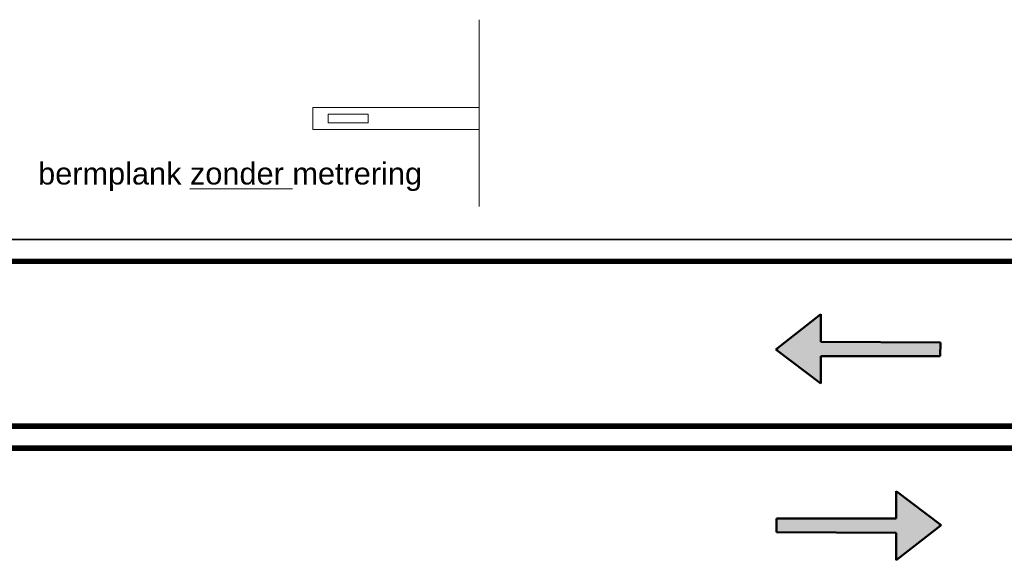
# Model space of a CAD drawing. Header units: metres. Extents: x -699 to 2316, y -1199 to 781.
# Tile 127 of 256: x -81.91 to -77.43, y -87.43 to -84.97. Entities that reach past the tile are written whole.
import ezdxf

# ---------------------------------------------------------------- set-up
doc = ezdxf.new("R2010")
doc.units = ezdxf.units.M
for name, color, linetype, lineweight in [('B-WE-VW-VERKEERSTEKEN_BORD-G', 7, 'Continuous', 18), ('N-WE-VH-KANTVERHARDING-G', 210, 'Continuous', 35), ('N-WE-VV-MARKERING-GD', 170, 'Continuous', 50), ('N-WE-VW-MARKERING_LANGS_STREEP_DOORGETROKKEN_020-G', 7, 'Continuous', 18)]:
    doc.layers.add(name, color=color, linetype=linetype, lineweight=lineweight)
doc.styles.add('ariel', font='arial.ttf')

# ---------------------------------------------------------------- blocks, each defined once
blk = doc.blocks.new('50001005')
for p, q in [((5.438683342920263, 0.3880754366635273), (7.485709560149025, 0.002969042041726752)), ((-0.001863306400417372, -0.07907617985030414), (0.001863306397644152, 0.07907617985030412)), ((0.001863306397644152, 0.07907617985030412), (5.438683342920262, 0.07817541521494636)), ((7.485709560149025, 0.002969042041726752), (5.438683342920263, -0.3983951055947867)), ((5.438683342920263, -0.08410248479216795), (-0.001863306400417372, -0.07907617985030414))]:
    blk.add_line(p, q)
for points in [[(5.438683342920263, 0.3880754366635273), (5.438683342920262, 0.07817541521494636)], [(7.41867905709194, 0.0009771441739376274), (7.41867905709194, 0.000977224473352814), (7.418679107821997, 0.0009772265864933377), (7.418679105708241, 0.0009771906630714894), (7.41867905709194, 0.0009771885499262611), (7.418679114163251, 0.0009771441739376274)], [(7.418679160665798, 0.0009772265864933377), (7.418679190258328, 0.0009771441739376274), (7.418679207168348, 0.00097717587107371), (7.418679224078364, 0.000977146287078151), (7.4186792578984, 0.0009772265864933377)], [(7.418679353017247, 0.000977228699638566), (7.418679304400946, 0.0009772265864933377), (7.418679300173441, 0.0009771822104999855), (7.418679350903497, 0.0009771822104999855), (7.418679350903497, 0.0009771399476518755), (7.418679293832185, 0.0009771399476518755)], [(5.438683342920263, -0.08410248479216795), (5.438683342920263, -0.3983951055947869)]]:
    blk.add_lwpolyline(points)
for points in [[(7.485709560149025, 0.002969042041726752), (5.438683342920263, 0.3880754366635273), (5.438683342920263, -0.3983951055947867)], [(5.438683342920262, 0.07817541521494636), (5.438683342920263, -0.08410248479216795), (0.001863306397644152, 0.07907617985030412), (-0.001863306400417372, -0.07907617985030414)]]:
    blk.add_solid(points)

msp = doc.modelspace()

# ---------------------------------------------------------------- linework, layer by layer
at = {"layer": 'B-WE-VW-VERKEERSTEKEN_BORD-G', "color": 8, "lineweight": 5}
for p, q in [((-79.81727998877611, -85.37383130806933), (-80.57405784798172, -85.37383130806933)), ((-80.57405784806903, -85.47430228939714), (-80.57405784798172, -85.37383130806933)), ((-80.50372816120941, -85.40397260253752), (-80.32288039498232, -85.4039726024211)), ((-80.50372816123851, -85.44416099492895), (-80.50372816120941, -85.40397260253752)), ((-80.3225235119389, -85.44416099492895), (-80.3225235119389, -85.4039726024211)), ((-79.81952548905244, -85.47430228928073), (-80.57405784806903, -85.47430228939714)), ((-80.50372816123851, -85.44416099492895), (-80.32288039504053, -85.44416099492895))]:
    msp.add_line(p, q, dxfattribs=at)
at = {"layer": 'N-WE-VH-KANTVERHARDING-G', "color": 8, "lineweight": 5}
msp.add_line((-79.81727998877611, -84.9743022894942), (-79.81727998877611, -85.82430228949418), dxfattribs=at)
at = {"layer": 'N-WE-VH-KANTVERHARDING-G', "flags": 128}
msp.add_lwpolyline([(-96.00524358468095, -85.97430229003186), (-73.73754350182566, -85.97430228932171)], dxfattribs=at)
at = {"layer": 'N-WE-VW-MARKERING_LANGS_STREEP_DOORGETROKKEN_020-G', "color": 253, "linetype": 'Continuous', "const_width": 0.025, "flags": 128}
for points in [[(-96.00524358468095, -86.07430229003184), (-73.73754350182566, -86.0743022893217)], [(-96.00524358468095, -86.82430229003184), (-73.73754350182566, -86.8243022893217)], [(-96.00524358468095, -86.92430229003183), (-73.73754350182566, -86.92430228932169)]]:
    msp.add_lwpolyline(points, dxfattribs=at)

# ---------------------------------------------------------------- block references
at = {"layer": 'N-WE-VV-MARKERING-GD', "xscale": 0.1000000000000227, "yscale": 0.3999999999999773, "zscale": 0.05, "rotation": 180}
msp.add_blockref('50001005', (-77.71881925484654, -86.47430228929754), dxfattribs=at)
at = {"layer": 'N-WE-VV-MARKERING-GD', "xscale": 0.1000000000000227, "yscale": 0.3999999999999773, "zscale": 0.05}
msp.add_blockref('50001005', (-78.46403870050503, -87.27509154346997), dxfattribs=at)

# ---------------------------------------------------------------- texts
at = {"layer": 'B-WE-VW-VERKEERSTEKEN_BORD-G', "color": 8, "insert": (-81.82405784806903, -85.62430228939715), "char_height": 0.1, "width": 1.756744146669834, "attachment_point": 1, "style": 'ariel', "bg_fill": 3, "box_fill_scale": 1.1, "bg_fill_color": 256, "bg_fill_transparency": 0}
msp.add_mtext('bermplank {\\Lzonder} metrering', dxfattribs=at)

doc.saveas('drawing.dxf')
